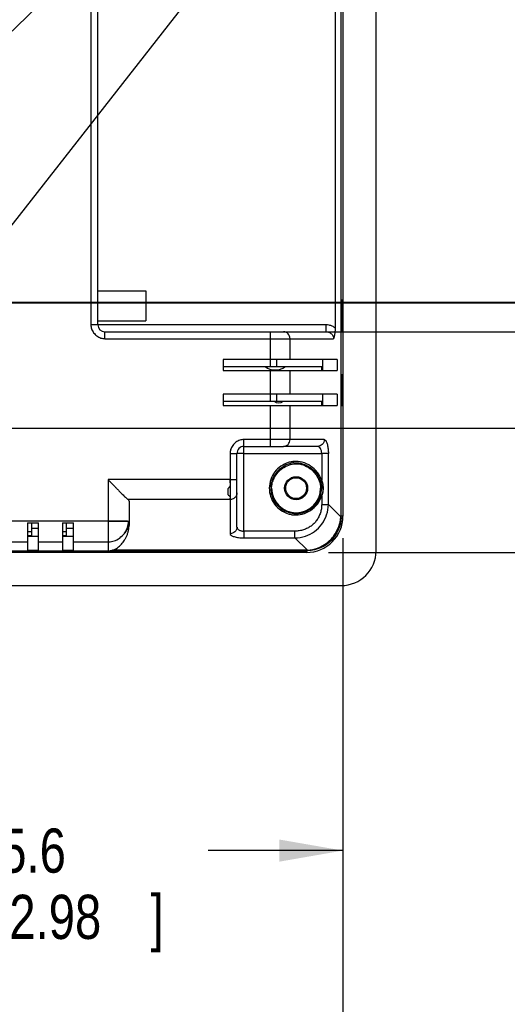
# Model space of a CAD drawing. Header units: inches. Extents: x -137 to 34, y 0 to 22.
# Tile 16 of 37: x 11.49 to 12.87, y 12.43 to 15.21. Entities that reach past the tile are written whole.
import ezdxf

# ---------------------------------------------------------------- set-up
doc = ezdxf.new("R2010")
doc.units = ezdxf.units.IN
doc.header["$LTSCALE"] = 1.87
doc.header["$MEASUREMENT"] = 0
doc.layers.get('0').update_dxf_attribs({"linetype": 'CONTINUOUS'})
doc.layers.add('DETAIL', color=7, linetype='CONTINUOUS')
doc.layers.add('DIMENSIONS', color=7, linetype='CONTINUOUS')
doc.styles.get("Standard").update_dxf_attribs({"font": 'txt', "width": 0.8})
doc.dimstyles.new('DIMSTYLE_1', dxfattribs={"dimtxt": 0.125, "dimasz": 0.18, "dimexe": 0.18, "dimexo": 0.0625, "dimgap": 0.09, "dimtad": 0, "dimtih": 1, "dimtoh": 1, "dimdec": 1, "dimlfac": 2, "dimzin": 4, "dimdsep": 46, "dimtxsty": 'STANDARD', "dimblk": '_FILLED', "dimblk1": '_FILLED', "dimblk2": '_FILLED', "dimcen": 0.09, "dimadec": 0, "dimazin": 0, "dimtp": 0.1, "dimtm": 0.1, "dimtfac": 1, "dimtdec": 1, "dimtofl": 0, "dimtmove": 0, "dimatfit": 3, "dimldrblk": '_FILLED', "dimfxl": 1, "dimtolj": 1, "dimtzin": 4, "dimarcsym": 0})

# ---------------------------------------------------------------- blocks, each defined once
blk = doc.blocks.new('_FILLED')
at = {"color": 0, "linetype": 'BYBLOCK'}
blk.add_solid([(0, 0), (-1, 0.174), (-1, -0.174)], dxfattribs=at)
blk = doc.blocks.new('*D2')
at = {"layer": 'DIMENSIONS', "color": 2, "linetype": 'CONTINUOUS'}
for p, q in [((10.9181, 13.8676), (10.9181, 12.7352)), ((12.4065, 13.7445), (12.4065, 12.7352)), ((10.9181, 12.8602), (11.2998, 12.8602)), ((12.4065, 12.8602), (12.0248, 12.8602))]:
    blk.add_line(p, q, dxfattribs=at)
at = {"layer": 'DIMENSIONS', "color": 2, "linetype": 'CONTINUOUS', "xscale": 0.18, "yscale": 0.18, "zscale": 0.18, "rotation": 180}
blk.add_blockref('_FILLED', (10.9181, 12.8602), dxfattribs=at)
at = {"layer": 'DIMENSIONS', "color": 2, "linetype": 'CONTINUOUS', "xscale": 0.18, "yscale": 0.18, "zscale": 0.18}
blk.add_blockref('_FILLED', (12.4065, 12.8602), dxfattribs=at)
at = {"layer": 'DIMENSIONS', "color": 2, "linetype": 'CONTINUOUS', "width": 0.8}
for s, p in [('75.6', (11.3623, 12.7977)), ('[', (11.3623, 12.6102)), ('2.98', (11.4623, 12.6102)), (']', (11.8623, 12.6102))]:
    blk.add_text(s, height=0.125, dxfattribs=at).set_placement(p)
blk = doc.blocks.new('*D3')
at = {"layer": 'DIMENSIONS', "color": 2, "linetype": 'CONTINUOUS'}
for p, q in [((10.1996, 13.8676), (10.1996, 11.2352)), ((12.4065, 13.7445), (12.4065, 11.2352)), ((10.1996, 11.3602), (10.9638, 11.3602)), ((12.4065, 11.3602), (11.6888, 11.3602))]:
    blk.add_line(p, q, dxfattribs=at)
at = {"layer": 'DIMENSIONS', "color": 2, "linetype": 'CONTINUOUS', "xscale": 0.18, "yscale": 0.18, "zscale": 0.18, "rotation": 180}
blk.add_blockref('_FILLED', (10.1996, 11.3602), dxfattribs=at)
at = {"layer": 'DIMENSIONS', "color": 2, "linetype": 'CONTINUOUS', "xscale": 0.18, "yscale": 0.18, "zscale": 0.18}
blk.add_blockref('_FILLED', (12.4065, 11.3602), dxfattribs=at)
at = {"layer": 'DIMENSIONS', "color": 2, "linetype": 'CONTINUOUS', "width": 0.8}
for s, p in [('112.1', (11.0263, 11.2977)), ('[', (11.0263, 11.1102)), ('4.41', (11.1263, 11.1102)), (']', (11.5263, 11.1102))]:
    blk.add_text(s, height=0.125, dxfattribs=at).set_placement(p)
blk = doc.blocks.new('*D4')
at = {"layer": 'DIMENSIONS', "color": 2, "linetype": 'CONTINUOUS'}
for p, q in [((9.4811, 13.8676), (9.4811, 9.7352)), ((12.4065, 13.7445), (12.4065, 9.7352)), ((9.4811, 9.8602), (10.2117, 9.8602)), ((12.4065, 9.8602), (11.5617, 9.8602))]:
    blk.add_line(p, q, dxfattribs=at)
at = {"layer": 'DIMENSIONS', "color": 2, "linetype": 'CONTINUOUS', "xscale": 0.18, "yscale": 0.18, "zscale": 0.18, "rotation": 180}
blk.add_blockref('_FILLED', (9.4811, 9.8602), dxfattribs=at)
at = {"layer": 'DIMENSIONS', "color": 2, "linetype": 'CONTINUOUS', "xscale": 0.18, "yscale": 0.18, "zscale": 0.18}
blk.add_blockref('_FILLED', (12.4065, 9.8602), dxfattribs=at)
at = {"layer": 'DIMENSIONS', "color": 2, "linetype": 'CONTINUOUS', "width": 0.8}
for s, p in [('148.6', (10.2742, 9.7977)), ('[', (10.8992, 9.7977)), ('5.85', (10.9992, 9.7977)), (']', (11.3992, 9.7977))]:
    blk.add_text(s, height=0.125, dxfattribs=at).set_placement(p)
blk = doc.blocks.new('*D5')
at = {"layer": 'DIMENSIONS', "color": 2, "linetype": 'CONTINUOUS'}
for p, q in [((9.6339, 14.2244), (9.6339, 10.4852)), ((12.4065, 13.7445), (12.4065, 10.4852)), ((9.6339, 10.6102), (10.3207, 10.6102)), ((12.4065, 10.6102), (11.6707, 10.6102))]:
    blk.add_line(p, q, dxfattribs=at)
at = {"layer": 'DIMENSIONS', "color": 2, "linetype": 'CONTINUOUS', "xscale": 0.18, "yscale": 0.18, "zscale": 0.18, "rotation": 180}
blk.add_blockref('_FILLED', (9.6339, 10.6102), dxfattribs=at)
at = {"layer": 'DIMENSIONS', "color": 2, "linetype": 'CONTINUOUS', "xscale": 0.18, "yscale": 0.18, "zscale": 0.18}
blk.add_blockref('_FILLED', (12.4065, 10.6102), dxfattribs=at)
at = {"layer": 'DIMENSIONS', "color": 2, "linetype": 'CONTINUOUS', "width": 0.8}
for s, p in [('140.9', (10.3832, 10.5477)), ('[', (11.0082, 10.5477)), ('5.55', (11.1082, 10.5477)), (']', (11.5082, 10.5477))]:
    blk.add_text(s, height=0.125, dxfattribs=at).set_placement(p)
blk = doc.blocks.new('*D6')
at = {"layer": 'DIMENSIONS', "color": 2, "linetype": 'CONTINUOUS'}
for p, q in [((9.3228, 14.2125), (9.3228, 8.9852)), ((12.4065, 13.7445), (12.4065, 8.9852)), ((9.3228, 9.1102), (10.1733, 9.1102)), ((12.4065, 9.1102), (11.5233, 9.1102))]:
    blk.add_line(p, q, dxfattribs=at)
at = {"layer": 'DIMENSIONS', "color": 2, "linetype": 'CONTINUOUS', "xscale": 0.18, "yscale": 0.18, "zscale": 0.18, "rotation": 180}
blk.add_blockref('_FILLED', (9.3228, 9.1102), dxfattribs=at)
at = {"layer": 'DIMENSIONS', "color": 2, "linetype": 'CONTINUOUS', "xscale": 0.18, "yscale": 0.18, "zscale": 0.18}
blk.add_blockref('_FILLED', (12.4065, 9.1102), dxfattribs=at)
at = {"layer": 'DIMENSIONS', "color": 2, "linetype": 'CONTINUOUS', "width": 0.8}
for s, p in [('156.7', (10.2358, 9.0477)), ('[', (10.8608, 9.0477)), ('6.17', (10.9608, 9.0477)), (']', (11.3608, 9.0477))]:
    blk.add_text(s, height=0.125, dxfattribs=at).set_placement(p)
blk = doc.blocks.new('*D7')
at = {"layer": 'DIMENSIONS', "color": 2, "linetype": 'CONTINUOUS'}
for p, q in [((9.1535, 14.2125), (9.1535, 8.2352)), ((12.4065, 13.7445), (12.4065, 8.2352)), ((9.1535, 8.3602), (10.0805, 8.3602)), ((12.4065, 8.3602), (11.4305, 8.3602))]:
    blk.add_line(p, q, dxfattribs=at)
at = {"layer": 'DIMENSIONS', "color": 2, "linetype": 'CONTINUOUS', "xscale": 0.18, "yscale": 0.18, "zscale": 0.18, "rotation": 180}
blk.add_blockref('_FILLED', (9.1535, 8.3602), dxfattribs=at)
at = {"layer": 'DIMENSIONS', "color": 2, "linetype": 'CONTINUOUS', "xscale": 0.18, "yscale": 0.18, "zscale": 0.18}
blk.add_blockref('_FILLED', (12.4065, 8.3602), dxfattribs=at)
at = {"layer": 'DIMENSIONS', "color": 2, "linetype": 'CONTINUOUS', "width": 0.8}
for s, p in [('165.3', (10.143, 8.2977)), ('[', (10.768, 8.2977)), ('6.51', (10.868, 8.2977)), (']', (11.268, 8.2977))]:
    blk.add_text(s, height=0.125, dxfattribs=at).set_placement(p)
blk = doc.blocks.new('*D8')
at = {"layer": 'DIMENSIONS', "color": 2, "linetype": 'CONTINUOUS'}
for p, q in [((8.7626, 13.8676), (8.7626, 6.7352)), ((12.4065, 13.7445), (12.4065, 6.7352)), ((8.7626, 6.8602), (9.8608, 6.8602)), ((12.4065, 6.8602), (11.2108, 6.8602))]:
    blk.add_line(p, q, dxfattribs=at)
at = {"layer": 'DIMENSIONS', "color": 2, "linetype": 'CONTINUOUS', "xscale": 0.18, "yscale": 0.18, "zscale": 0.18, "rotation": 180}
blk.add_blockref('_FILLED', (8.7626, 6.8602), dxfattribs=at)
at = {"layer": 'DIMENSIONS', "color": 2, "linetype": 'CONTINUOUS', "xscale": 0.18, "yscale": 0.18, "zscale": 0.18}
blk.add_blockref('_FILLED', (12.4065, 6.8602), dxfattribs=at)
at = {"layer": 'DIMENSIONS', "color": 2, "linetype": 'CONTINUOUS', "width": 0.8}
for s, p in [('185.1', (9.9233, 6.7977)), ('[', (10.5483, 6.7977)), ('7.29', (10.6483, 6.7977)), (']', (11.0483, 6.7977))]:
    blk.add_text(s, height=0.125, dxfattribs=at).set_placement(p)
blk = doc.blocks.new('*D10')
at = {"layer": 'DIMENSIONS', "color": 2, "linetype": 'CONTINUOUS'}
for p, q in [((15.5002, 14.4119), (15.5002, 14.7719)), ((9.8247, 14.4119), (13.8752, 14.4119)), ((14.1252, 14.4119), (14.6252, 14.4119)), ((14.8752, 14.4119), (15.6252, 14.4119)), ((12.3805, 13.7038), (15.6252, 13.7038)), ((15.5002, 13.7038), (15.5002, 13.3438))]:
    blk.add_line(p, q, dxfattribs=at)
at = {"layer": 'DIMENSIONS', "color": 2, "linetype": 'CONTINUOUS', "xscale": 0.18, "yscale": 0.18, "zscale": 0.18}
for p, rotation in [((15.5002, 14.4119), 270), ((15.5002, 13.7038), 90)]:
    blk.add_blockref('_FILLED', p, dxfattribs=dict(at, rotation=rotation))
at = {"layer": 'DIMENSIONS', "color": 2, "linetype": 'CONTINUOUS', "width": 0.8}
for s, p in [('36.0', (15.2002, 14.164)), ('[', (15.2002, 13.9765)), ('1.42', (15.3002, 13.9765)), (']', (15.7002, 13.9765))]:
    blk.add_text(s, height=0.125, dxfattribs=at).set_placement(p)
blk = doc.blocks.new('*D11')
at = {"layer": 'DIMENSIONS', "color": 2, "linetype": 'CONTINUOUS'}
for p, q in [((10.374, 14.2224), (10.374, 11.9852)), ((12.4065, 13.7445), (12.4065, 11.9852)), ((10.374, 12.1102), (11.0752, 12.1102)), ((12.4065, 12.1102), (11.8002, 12.1102))]:
    blk.add_line(p, q, dxfattribs=at)
at = {"layer": 'DIMENSIONS', "color": 2, "linetype": 'CONTINUOUS', "xscale": 0.18, "yscale": 0.18, "zscale": 0.18, "rotation": 180}
blk.add_blockref('_FILLED', (10.374, 12.1102), dxfattribs=at)
at = {"layer": 'DIMENSIONS', "color": 2, "linetype": 'CONTINUOUS', "xscale": 0.18, "yscale": 0.18, "zscale": 0.18}
blk.add_blockref('_FILLED', (12.4065, 12.1102), dxfattribs=at)
at = {"layer": 'DIMENSIONS', "color": 2, "linetype": 'CONTINUOUS', "width": 0.8}
for s, p in [('103.3', (11.1377, 12.0477)), ('[', (11.1377, 11.8602)), ('4.07', (11.2377, 11.8602)), (']', (11.6377, 11.8602))]:
    blk.add_text(s, height=0.125, dxfattribs=at).set_placement(p)
blk = doc.blocks.new('*D12')
at = {"layer": 'DIMENSIONS', "color": 2, "linetype": 'CONTINUOUS'}
for p, q in [((14.7502, 14.4099), (14.7502, 14.7699)), ((10.5615, 14.4099), (13.8752, 14.4099)), ((14.1252, 14.4099), (14.8752, 14.4099)), ((12.3658, 13.7038), (14.8752, 13.7038)), ((14.7502, 13.7038), (14.7502, 13.3438))]:
    blk.add_line(p, q, dxfattribs=at)
at = {"layer": 'DIMENSIONS', "color": 2, "linetype": 'CONTINUOUS', "xscale": 0.18, "yscale": 0.18, "zscale": 0.18}
for p, rotation in [((14.7502, 14.4099), 270), ((14.7502, 13.7038), 90)]:
    blk.add_blockref('_FILLED', p, dxfattribs=dict(at, rotation=rotation))
at = {"layer": 'DIMENSIONS', "color": 2, "linetype": 'CONTINUOUS', "width": 0.8}
for s, p in [('35.9', (14.4502, 14.0957)), ('[', (14.4502, 13.9082)), (']', (14.9502, 13.9082)), ('1.41', (14.5502, 13.9082))]:
    blk.add_text(s, height=0.125, dxfattribs=at).set_placement(p)
blk = doc.blocks.new('*D14')
at = {"layer": 'DIMENSIONS', "color": 2, "linetype": 'CONTINUOUS'}
for p, q in [((13.2502, 14.0551), (13.2502, 14.4151)), ((11.1017, 14.0551), (13.3752, 14.0551)), ((12.4057, 13.7038), (13.3752, 13.7038)), ((13.2502, 13.7038), (13.2502, 12.8602)), ((13.2502, 12.8602), (13.3677, 12.8602))]:
    blk.add_line(p, q, dxfattribs=at)
at = {"layer": 'DIMENSIONS', "color": 2, "linetype": 'CONTINUOUS', "xscale": 0.18, "yscale": 0.18, "zscale": 0.18}
for p, rotation in [((13.2502, 14.0551), 270), ((13.2502, 13.7038), 90)]:
    blk.add_blockref('_FILLED', p, dxfattribs=dict(at, rotation=rotation))
at = {"layer": 'DIMENSIONS', "color": 2, "linetype": 'CONTINUOUS', "width": 0.8}
for s, p in [('[', (13.9552, 12.7977)), (']', (14.3552, 12.7977)), ('17.8', (13.4302, 12.7977)), ('0.7', (14.0552, 12.7977))]:
    blk.add_text(s, height=0.125, dxfattribs=at).set_placement(p)
blk = doc.blocks.new('*D18')
at = {"layer": 'DIMENSIONS', "color": 2, "linetype": 'CONTINUOUS'}
for p, q in [((12.4278, 15.3502), (14.1252, 15.3502)), ((14.0002, 15.3502), (14.0002, 14.9795)), ((14.0002, 14.3285), (14.0002, 14.7295)), ((12.4188, 14.3285), (13.1252, 14.3285)), ((13.3752, 14.3285), (14.1252, 14.3285))]:
    blk.add_line(p, q, dxfattribs=at)
at = {"layer": 'DIMENSIONS', "color": 2, "linetype": 'CONTINUOUS', "xscale": 0.18, "yscale": 0.18, "zscale": 0.18}
for p, rotation in [((14.0002, 15.3502), 90), ((14.0002, 14.3285), 270)]:
    blk.add_blockref('_FILLED', p, dxfattribs=dict(at, rotation=rotation))
at = {"layer": 'DIMENSIONS', "color": 2, "linetype": 'CONTINUOUS', "width": 0.8}
for s, p in [('51.9', (13.4377, 14.792)), ('[', (13.9627, 14.792)), ('2.04', (14.0627, 14.792)), (']', (14.4627, 14.792))]:
    blk.add_text(s, height=0.125, dxfattribs=at).set_placement(p)
blk = doc.blocks.new('*D19')
at = {"layer": 'DIMENSIONS', "color": 2, "linetype": 'CONTINUOUS'}
for p, q in [((8.8587, 14.2039), (8.8587, 7.4852)), ((12.4065, 13.7445), (12.4065, 7.4852)), ((8.8587, 7.6102), (9.9504, 7.6102)), ((12.4065, 7.6102), (11.2004, 7.6102))]:
    blk.add_line(p, q, dxfattribs=at)
at = {"layer": 'DIMENSIONS', "color": 2, "linetype": 'CONTINUOUS', "xscale": 0.18, "yscale": 0.18, "zscale": 0.18, "rotation": 180}
blk.add_blockref('_FILLED', (8.8587, 7.6102), dxfattribs=at)
at = {"layer": 'DIMENSIONS', "color": 2, "linetype": 'CONTINUOUS', "xscale": 0.18, "yscale": 0.18, "zscale": 0.18}
blk.add_blockref('_FILLED', (12.4065, 7.6102), dxfattribs=at)
at = {"layer": 'DIMENSIONS', "color": 2, "linetype": 'CONTINUOUS', "width": 0.8}
for s, p in [('180.2', (10.0129, 7.5477)), ('[', (10.6379, 7.5477)), ('7.1', (10.7379, 7.5477)), (']', (11.0379, 7.5477))]:
    blk.add_text(s, height=0.125, dxfattribs=at).set_placement(p)
blk = doc.blocks.new('*D20')
at = {"layer": 'DIMENSIONS', "color": 2, "linetype": 'CONTINUOUS'}
for p, q in [((8.5634, 14.1988), (8.5634, 5.9852)), ((12.4065, 13.7445), (12.4065, 5.9852)), ((8.5634, 6.1102), (9.7593, 6.1102)), ((12.4065, 6.1102), (11.1093, 6.1102))]:
    blk.add_line(p, q, dxfattribs=at)
at = {"layer": 'DIMENSIONS', "color": 2, "linetype": 'CONTINUOUS', "xscale": 0.18, "yscale": 0.18, "zscale": 0.18, "rotation": 180}
blk.add_blockref('_FILLED', (8.5634, 6.1102), dxfattribs=at)
at = {"layer": 'DIMENSIONS', "color": 2, "linetype": 'CONTINUOUS', "xscale": 0.18, "yscale": 0.18, "zscale": 0.18}
blk.add_blockref('_FILLED', (12.4065, 6.1102), dxfattribs=at)
at = {"layer": 'DIMENSIONS', "color": 2, "linetype": 'CONTINUOUS', "width": 0.8}
for s, p in [('195.2', (9.8218, 6.0477)), ('[', (10.4468, 6.0477)), ('7.69', (10.5468, 6.0477)), (']', (10.9468, 6.0477))]:
    blk.add_text(s, height=0.125, dxfattribs=at).set_placement(p)
blk = doc.blocks.new('*D21')
at = {"layer": 'DIMENSIONS', "color": 2, "linetype": 'CONTINUOUS'}
for p, q in [((8.2386, 14.1458), (8.2386, 5.2352)), ((12.4065, 13.7445), (12.4065, 5.2352)), ((8.2386, 5.3602), (9.6506, 5.3602)), ((12.4065, 5.3602), (11.0006, 5.3602))]:
    blk.add_line(p, q, dxfattribs=at)
at = {"layer": 'DIMENSIONS', "color": 2, "linetype": 'CONTINUOUS', "xscale": 0.18, "yscale": 0.18, "zscale": 0.18, "rotation": 180}
blk.add_blockref('_FILLED', (8.2386, 5.3602), dxfattribs=at)
at = {"layer": 'DIMENSIONS', "color": 2, "linetype": 'CONTINUOUS', "xscale": 0.18, "yscale": 0.18, "zscale": 0.18}
blk.add_blockref('_FILLED', (12.4065, 5.3602), dxfattribs=at)
at = {"layer": 'DIMENSIONS', "color": 2, "linetype": 'CONTINUOUS', "width": 0.8}
for s, p in [('211.7', (9.7131, 5.2977)), ('[', (10.3381, 5.2977)), ('8.34', (10.4381, 5.2977)), (']', (10.8381, 5.2977))]:
    blk.add_text(s, height=0.125, dxfattribs=at).set_placement(p)
blk = doc.blocks.new('*D22')
at = {"layer": 'DIMENSIONS', "color": 2, "linetype": 'CONTINUOUS'}
for p, q in [((8.0925, 13.7981), (8.0925, 4.4852)), ((12.4065, 13.7445), (12.4065, 4.4852)), ((8.0925, 4.6102), (9.6393, 4.6102)), ((12.4065, 4.6102), (10.9893, 4.6102))]:
    blk.add_line(p, q, dxfattribs=at)
at = {"layer": 'DIMENSIONS', "color": 2, "linetype": 'CONTINUOUS', "xscale": 0.18, "yscale": 0.18, "zscale": 0.18, "rotation": 180}
blk.add_blockref('_FILLED', (8.0925, 4.6102), dxfattribs=at)
at = {"layer": 'DIMENSIONS', "color": 2, "linetype": 'CONTINUOUS', "xscale": 0.18, "yscale": 0.18, "zscale": 0.18}
blk.add_blockref('_FILLED', (12.4065, 4.6102), dxfattribs=at)
at = {"layer": 'DIMENSIONS', "color": 2, "linetype": 'CONTINUOUS', "width": 0.8}
for s, p in [('[', (10.3268, 4.5477)), (']', (10.8268, 4.5477)), ('219.2', (9.7018, 4.5477)), ('8.63', (10.4268, 4.5477))]:
    blk.add_text(s, height=0.125, dxfattribs=at).set_placement(p)
blk = doc.blocks.new('*D23')
at = {"layer": 'DIMENSIONS', "color": 2, "linetype": 'CONTINUOUS'}
for p, q in [((7.9531, 14.0894), (7.9531, 3.7352)), ((12.4065, 13.7445), (12.4065, 3.7352)), ((7.9531, 3.8602), (9.5061, 3.8602)), ((12.4065, 3.8602), (10.8561, 3.8602))]:
    blk.add_line(p, q, dxfattribs=at)
at = {"layer": 'DIMENSIONS', "color": 2, "linetype": 'CONTINUOUS', "xscale": 0.18, "yscale": 0.18, "zscale": 0.18, "rotation": 180}
blk.add_blockref('_FILLED', (7.9531, 3.8602), dxfattribs=at)
at = {"layer": 'DIMENSIONS', "color": 2, "linetype": 'CONTINUOUS', "xscale": 0.18, "yscale": 0.18, "zscale": 0.18}
blk.add_blockref('_FILLED', (12.4065, 3.8602), dxfattribs=at)
at = {"layer": 'DIMENSIONS', "color": 2, "linetype": 'CONTINUOUS', "width": 0.8}
for s, p in [('[', (10.1936, 3.7977)), (']', (10.6936, 3.7977)), ('226.2', (9.5686, 3.7977)), ('8.91', (10.2936, 3.7977))]:
    blk.add_text(s, height=0.125, dxfattribs=at).set_placement(p)
blk = doc.blocks.new('*D41')
at = {"layer": 'DIMENSIONS', "color": 2, "linetype": 'CONTINUOUS'}
for p, q in [((14.0002, 14.3285), (14.0002, 14.6885)), ((12.2627, 14.3285), (14.1252, 14.3285)), ((12.3658, 13.7038), (14.1252, 13.7038)), ((14.0002, 13.7038), (14.0002, 13.3438))]:
    blk.add_line(p, q, dxfattribs=at)
at = {"layer": 'DIMENSIONS', "color": 2, "linetype": 'CONTINUOUS', "xscale": 0.18, "yscale": 0.18, "zscale": 0.18}
for p, rotation in [((14.0002, 14.3285), 270), ((14.0002, 13.7038), 90)]:
    blk.add_blockref('_FILLED', p, dxfattribs=dict(at, rotation=rotation))
at = {"layer": 'DIMENSIONS', "color": 2, "linetype": 'CONTINUOUS', "width": 0.8}
for s, p in [('31.7', (13.7002, 14.0627)), ('[', (13.7002, 13.8752)), ('1.25', (13.8002, 13.8752)), (']', (14.2002, 13.8752))]:
    blk.add_text(s, height=0.125, dxfattribs=at).set_placement(p)

msp = doc.modelspace()

# ---------------------------------------------------------------- linework, layer by layer
at = {"color": 6, "linetype": 'CONTINUOUS'}
for p, q in [((12.5002, 13.7086), (12.5002, 18.1771)), ((12.4017, 13.807), (12.4017, 18.0786)), ((12.4065, 18.0787), (12.4065, 13.807)), ((12.3842, 15.3397), (12.3842, 14.339)), ((11.7128, 14.4443), (11.8488, 14.4443)), ((11.8488, 14.4443), (11.8488, 14.3596)), ((12.4028, 14.4192), (12.4028, 14.3307)), ((12.4041, 14.3307), (12.4041, 14.4192)), ((11.7128, 14.3596), (11.8488, 14.3596)), ((11.7128, 14.3482), (11.6931, 14.3482)), ((11.7324, 14.3088), (11.7324, 14.3285)), ((12.2379, 14.3285), (12.3579, 14.3285)), ((12.4028, 14.3307), (12.4041, 14.3307)), ((12.2568, 14.3088), (12.3801, 14.3088)), ((12.3901, 14.2499), (12.0671, 14.2499)), ((12.0671, 14.2499), (12.0671, 14.2184)), ((12.349, 14.2184), (12.349, 14.2499)), ((12.3901, 14.2499), (12.3901, 14.2184)), ((12.0671, 14.2302), (12.349, 14.2302)), ((12.0671, 14.2184), (12.3901, 14.2184)), ((12.3467, 14.2184), (12.3467, 14.2302)), ((12.4028, 14.2086), (12.4028, 14.12)), ((12.4041, 14.12), (12.4041, 14.2086)), ((12.3901, 14.1515), (12.0671, 14.1515)), ((12.0671, 14.1515), (12.0671, 14.12)), ((12.0671, 14.1318), (12.349, 14.1318)), ((12.3467, 14.12), (12.3467, 14.1318)), ((12.349, 14.12), (12.349, 14.1515)), ((12.3901, 14.1515), (12.3901, 14.12)), ((12.0671, 14.12), (12.3901, 14.12)), ((12.4028, 14.12), (12.4041, 14.12)), ((12.1261, 13.7641), (12.1261, 14.0235)), ((12.2002, 14.0235), (12.2002, 14.0038)), ((12.2002, 14.0038), (12.2379, 14.0038)), ((12.0868, 13.9841), (12.1065, 13.9841)), ((12.1261, 13.9841), (12.3462, 13.9841)), ((12.3462, 13.9841), (12.3462, 13.9083)), ((12.3651, 13.8396), (12.3651, 13.9839)), ((12.0868, 13.9102), (11.7423, 13.9102)), ((11.7423, 13.9102), (11.7423, 13.7924)), ((12.0868, 13.8535), (11.7984, 13.8535)), ((11.8013, 13.8484), (11.8013, 13.7804)), ((12.3462, 13.8632), (12.3462, 13.8395)), ((11.7423, 13.7924), (8.2777, 13.7924)), ((11.5139, 13.7873), (11.5454, 13.7873)), ((11.5139, 13.7873), (11.5139, 13.7106)), ((11.5257, 13.75), (11.5257, 13.7867)), ((11.5454, 13.7106), (11.5454, 13.7873)), ((11.6124, 13.7873), (11.6439, 13.7873)), ((11.6124, 13.7873), (11.6124, 13.7106)), ((11.6242, 13.75), (11.6242, 13.7867)), ((11.6439, 13.7106), (11.6439, 13.7873)), ((11.5139, 13.7636), (11.5257, 13.7636)), ((11.5139, 13.7519), (11.5257, 13.7519)), ((11.5139, 13.75), (11.5454, 13.75)), ((11.6124, 13.7636), (11.6242, 13.7636)), ((11.6124, 13.7519), (11.6242, 13.7519)), ((11.6124, 13.75), (11.6439, 13.75)), ((6.575, 13.7085), (12.3033, 13.7085)), ((11.5139, 13.7106), (11.5454, 13.7106)), ((11.6124, 13.7106), (11.6439, 13.7106)), ((11.6439, 13.7335), (11.7423, 13.7335)), ((11.7423, 13.7335), (11.7423, 13.7085)), ((12.3033, 13.7038), (6.575, 13.7038)), ((6.4765, 13.6102), (12.4017, 13.6102))]:
    msp.add_line(p, q, dxfattribs=at)
at = {"color": 9, "linetype": 'CONTINUOUS'}
for p, q in [((12.4001, 18.0786), (12.4001, 13.807)), ((11.6931, 15.3305), (11.6931, 14.3482)), ((11.7128, 14.3482), (11.7128, 15.3305)), ((12.3579, 14.3482), (11.7128, 14.3482)), ((11.7324, 14.3285), (12.2379, 14.3285)), ((12.2002, 14.3285), (12.2002, 14.2302)), ((12.3579, 14.3482), (12.3579, 14.3285)), ((11.7324, 14.3088), (12.2568, 14.3088)), ((12.2568, 14.2499), (12.2568, 14.3088)), ((12.219, 14.2302), (12.219, 14.2499)), ((12.2002, 14.2184), (12.2002, 14.1318)), ((12.2568, 14.1515), (12.2568, 14.2184)), ((12.219, 14.1318), (12.219, 14.1515)), ((12.2002, 14.12), (12.2002, 14.0235)), ((12.2568, 14.0235), (12.2568, 14.12)), ((12.3534, 14.0235), (12.1261, 14.0235)), ((12.1261, 14.0038), (12.2002, 14.0038)), ((12.3345, 14.0038), (12.2379, 14.0038)), ((12.0868, 13.9841), (12.0868, 13.7569)), ((12.1065, 13.7758), (12.1065, 13.9841)), ((12.0868, 13.9101), (12.1065, 13.9101)), ((12.2044, 13.8856), (12.2019, 13.8857)), ((12.3457, 13.8857), (12.3431, 13.8856)), ((12.3651, 13.8396), (12.4001, 13.8046)), ((11.7423, 13.7924), (11.7423, 13.7337)), ((12.4065, 13.807), (12.4001, 13.807)), ((11.5257, 13.7728), (11.5454, 13.7728)), ((11.6242, 13.7728), (11.6439, 13.7728)), ((12.2707, 13.7641), (12.1261, 13.7641)), ((12.1261, 13.7641), (12.1261, 13.7452)), ((12.2707, 13.7452), (12.2707, 13.7641)), ((12.1262, 13.7452), (12.2707, 13.7452)), ((12.3057, 13.7102), (12.2707, 13.7452)), ((11.447, 13.7335), (11.5139, 13.7335)), ((11.5454, 13.7335), (11.6124, 13.7335)), ((12.3033, 13.7102), (11.7546, 13.7102)), ((12.3033, 13.7102), (12.3033, 13.7038)), ((12.3033, 13.7087), (12.3033, 13.7085))]:
    msp.add_line(p, q, dxfattribs=at)
at = {"color": 6, "linetype": 'CONTINUOUS'}
for centre, radius in [((12.2738, 13.8857), 0.0325), ((12.2738, 13.8858), 0.0295)]:
    msp.add_circle(centre, radius, dxfattribs=at)
for centre, radius, start, end in [((11.7324, 14.3482), 0.0197, 180, 270), ((12.2147, 14.2696), 0.0492, 234.1942, 305.7415), ((12.2246, 14.1515), 0.0243, 235.1522, 304.7308), ((12.1261, 13.9841), 0.0197, 90, 180.0028), ((12.2738, 13.8857), 0.0719, 180.0017, 265.2629), ((12.2738, 13.8857), 0.0694, 180.1796, 359.8498), ((12.3033, 13.807), 0.1032, 270, 360), ((12.4017, 13.7086), 0.0984, 270, 360)]:
    msp.add_arc(centre, radius, start, end, dxfattribs=at)
at = {"color": 7, "linetype": 'CONTINUOUS'}
msp.add_arc((12.2738, 13.8857), 0.0719, 265.2629, 342.7217, dxfattribs=at)
at = {"color": 9, "linetype": 'CONTINUOUS'}
for points, knots in [([(11.6931, 14.3482), (11.6931, 14.3443), (11.6945, 14.3361), (11.7005, 14.3251), (11.7096, 14.316), (11.7206, 14.3102), (11.7286, 14.3088), (11.7324, 14.3088)], [0, 0, 0, 0, 0.193334, 0.398262, 0.607002, 0.812427, 1, 1, 1, 1]), ([(12.3842, 14.339), (12.3818, 14.341), (12.3764, 14.3443), (12.3674, 14.3475), (12.361, 14.3482), (12.3579, 14.3482)], [0, 0, 0, 0, 0.328639, 0.664538, 1, 1, 1, 1]), ([(12.3579, 14.3284), (12.3597, 14.3284), (12.3632, 14.328), (12.3681, 14.3263), (12.3723, 14.3238), (12.3757, 14.3205), (12.3781, 14.3168), (12.3796, 14.3129), (12.3799, 14.3102), (12.3799, 14.3088)], [0, 0, 0, 0, 0.164408, 0.323182, 0.474071, 0.615902, 0.749349, 0.876513, 1, 1, 1, 1]), ([(12.1261, 14.0235), (12.1222, 14.0235), (12.114, 14.0221), (12.103, 14.0161), (12.094, 14.007), (12.0882, 13.996), (12.0867, 13.988), (12.0868, 13.9841)], [0, 0, 0, 0, 0.193334, 0.398262, 0.607002, 0.812427, 1, 1, 1, 1]), ([(12.3534, 14.0235), (12.3534, 14.021), (12.3525, 14.0158), (12.3483, 14.0093), (12.342, 14.0049), (12.337, 14.0038), (12.3346, 14.0038)], [0, 0, 0, 0, 0.254191, 0.505864, 0.75434, 1, 1, 1, 1]), ([(12.3534, 14.0235), (12.3541, 14.0235), (12.3557, 14.023), (12.3577, 14.0209), (12.3596, 14.0178), (12.3612, 14.0137), (12.3626, 14.0087), (12.3637, 14.003), (12.3645, 13.9969), (12.365, 13.9904), (12.3651, 13.9861), (12.3651, 13.9839)], [0, 0, 0, 0, 0.049252, 0.112003, 0.194332, 0.296934, 0.417596, 0.552585, 0.697155, 0.846245, 1, 1, 1, 1]), ([(12.3462, 13.9841), (12.3461, 13.9866), (12.3456, 13.9915), (12.3432, 13.9979), (12.3395, 14.0024), (12.336, 14.0037), (12.3345, 14.0037)], [0, 0, 0, 0, 0.304541, 0.585917, 0.814941, 1, 1, 1, 1]), ([(12.2675, 13.9613), (12.2657, 13.9611), (12.2621, 13.9607), (12.2568, 13.9597), (12.2534, 13.9588), (12.2517, 13.9583)], [0, 0, 0, 0, 0.339712, 0.672499, 1, 1, 1, 1]), ([(12.3462, 13.9083), (12.3434, 13.9162), (12.3351, 13.9316), (12.3158, 13.9494), (12.2924, 13.9603), (12.2754, 13.962), (12.2675, 13.9613)], [0, 0, 0, 0, 0.249001, 0.507542, 0.764593, 1, 1, 1, 1]), ([(12.2678, 13.9574), (12.2634, 13.957), (12.2547, 13.9553), (12.2383, 13.9486), (12.2204, 13.9348), (12.2081, 13.9159), (12.2028, 13.899), (12.2019, 13.8901), (12.2019, 13.8857)], [0, 0, 0, 0, 0.125012, 0.250005, 0.499993, 0.74998, 0.874974, 1, 1, 1, 1]), ([(12.2678, 13.9574), (12.2714, 13.9577), (12.2787, 13.9577), (12.2898, 13.9558), (12.3012, 13.9519), (12.3123, 13.9459), (12.3225, 13.9379), (12.3312, 13.9285), (12.3379, 13.9182), (12.3411, 13.9108), (12.3424, 13.907)], [0, 0, 0, 0, 0.110796, 0.226064, 0.349828, 0.481913, 0.61713, 0.750235, 0.87841, 1, 1, 1, 1]), ([(12.3504, 13.8857), (12.3497, 13.8857), (12.3481, 13.8857), (12.3465, 13.8857), (12.3457, 13.8857)], [0, 0, 0, 0, 0.474413, 1, 1, 1, 1]), ([(12.1065, 13.8724), (12.1065, 13.871), (12.1061, 13.8681), (12.1046, 13.8641), (12.1023, 13.8605), (12.0991, 13.8575), (12.0954, 13.8552), (12.0912, 13.8538), (12.0882, 13.8535), (12.0868, 13.8535)], [0, 0, 0, 0, 0.139938, 0.280497, 0.422113, 0.565003, 0.709136, 0.854277, 1, 1, 1, 1]), ([(12.2675, 13.8102), (12.2753, 13.8094), (12.2922, 13.8111), (12.3075, 13.8181), (12.3148, 13.823)], [0, 0, 0, 0, 0.475171, 1, 1, 1, 1]), ([(12.2707, 13.7452), (12.2806, 13.7453), (12.3004, 13.7486), (12.3271, 13.7622), (12.3481, 13.7833), (12.3617, 13.81), (12.3649, 13.8297), (12.3651, 13.8396)], [0, 0, 0, 0, 0.201421, 0.4008, 0.600972, 0.798435, 1, 1, 1, 1]), ([(12.3462, 13.8395), (12.3462, 13.8355), (12.3456, 13.8274), (12.3428, 13.8156), (12.3383, 13.8044), (12.3321, 13.7944), (12.3247, 13.7857), (12.3161, 13.7783), (12.3062, 13.7722), (12.295, 13.7675), (12.283, 13.7647), (12.2748, 13.7641), (12.2707, 13.7641)], [0, 0, 0, 0, 0.100201, 0.203617, 0.306235, 0.404588, 0.498201, 0.592304, 0.690371, 0.792727, 0.896944, 1, 1, 1, 1]), ([(12.2517, 13.8132), (12.2534, 13.8126), (12.2568, 13.8117), (12.2621, 13.8107), (12.2657, 13.8103), (12.2675, 13.8102)], [0, 0, 0, 0, 0.327693, 0.660483, 1, 1, 1, 1]), ([(12.3069, 13.7103), (12.3161, 13.711), (12.335, 13.7152), (12.3609, 13.7291), (12.3819, 13.7503), (12.3953, 13.776), (12.3993, 13.7944), (12.4, 13.8034)], [0, 0, 0, 0, 0.194261, 0.39973, 0.609051, 0.811557, 1, 1, 1, 1]), ([(12.4001, 13.8046), (12.4001, 13.8051), (12.4001, 13.8059), (12.4001, 13.8067), (12.4001, 13.807)], [0, 0, 0, 0, 0.667156, 1, 1, 1, 1]), ([(12.1065, 13.7757), (12.1065, 13.7733), (12.1054, 13.7683), (12.101, 13.762), (12.0945, 13.7578), (12.0893, 13.7569), (12.0868, 13.7569)], [0, 0, 0, 0, 0.245829, 0.493265, 0.744422, 1, 1, 1, 1]), ([(12.1066, 13.7758), (12.1066, 13.7748), (12.107, 13.7729), (12.1088, 13.7702), (12.1114, 13.7679), (12.1147, 13.7662), (12.1184, 13.765), (12.1223, 13.7642), (12.1249, 13.7641), (12.1261, 13.7641)], [0, 0, 0, 0, 0.11181, 0.237315, 0.376505, 0.52631, 0.685391, 0.845999, 1, 1, 1, 1]), ([(12.0868, 13.7569), (12.0868, 13.7551), (12.0907, 13.751), (12.0993, 13.7481), (12.1118, 13.7457), (12.1212, 13.7452), (12.1262, 13.7452)], [0, 0, 0, 0, 0.122875, 0.342236, 0.648108, 1, 1, 1, 1]), ([(12.3057, 13.7102), (12.3052, 13.7102), (12.3044, 13.7102), (12.3036, 13.7102), (12.3033, 13.7102)], [0, 0, 0, 0, 0.657609, 1, 1, 1, 1])]:
    msp.add_open_spline(points, degree=3, knots=knots, dxfattribs=at)
at = {"color": 6, "linetype": 'CONTINUOUS'}
for points, knots in [([(12.2567, 14.3088), (12.2566, 14.3114), (12.2557, 14.3164), (12.2515, 14.3229), (12.2453, 14.3273), (12.2404, 14.3284), (12.2379, 14.3284)], [0, 0, 0, 0, 0.254273, 0.505651, 0.753657, 1, 1, 1, 1]), ([(12.3842, 14.339), (12.3842, 14.3356), (12.3839, 14.3288), (12.3826, 14.3187), (12.381, 14.3121), (12.3801, 14.3088)], [0, 0, 0, 0, 0.332124, 0.668487, 1, 1, 1, 1]), ([(12.2379, 14.0038), (12.2404, 14.0038), (12.2453, 14.005), (12.2514, 14.0095), (12.2557, 14.0159), (12.2568, 14.0209), (12.2568, 14.0235)], [0, 0, 0, 0, 0.244161, 0.493145, 0.74584, 1, 1, 1, 1]), ([(12.1261, 13.9841), (12.1235, 13.9841), (12.1186, 13.984), (12.1122, 13.9845), (12.1082, 13.9836), (12.1066, 13.9841)], [0, 0, 0, 0, 0.406456, 0.744738, 1, 1, 1, 1]), ([(12.3646, 13.9841), (12.364, 13.9841), (12.3625, 13.9841), (12.3601, 13.9841), (12.3572, 13.9841), (12.3538, 13.9841), (12.3501, 13.9841), (12.3475, 13.9841), (12.3461, 13.9841)], [0, 0, 0, 0, 0.099479, 0.232364, 0.393856, 0.579168, 0.783215, 1, 1, 1, 1]), ([(12.2517, 13.9583), (12.2444, 13.9559), (12.23, 13.949), (12.2125, 13.9324), (12.2007, 13.9107), (12.1967, 13.8862), (12.2004, 13.8616), (12.2121, 13.8396), (12.2296, 13.8226), (12.2443, 13.8156), (12.2517, 13.8132)], [0, 0, 0, 0, 0.11986, 0.245008, 0.369823, 0.49722, 0.625292, 0.751328, 0.878043, 1, 1, 1, 1]), ([(12.2194, 13.9265), (12.2239, 13.9323), (12.2342, 13.9423), (12.2527, 13.9523), (12.2732, 13.9564), (12.2941, 13.9526), (12.3084, 13.945), (12.3155, 13.9395), (12.317, 13.9382)], [0, 0, 0, 0, 0.200839, 0.380561, 0.567213, 0.756674, 0.946465, 1, 1, 1, 1]), ([(12.317, 13.9382), (12.3214, 13.9345), (12.3259, 13.9297), (12.3298, 13.9243), (12.3302, 13.9236)], [0, 0, 0, 0, 0.872869, 1, 1, 1, 1]), ([(11.7423, 13.9102), (11.7423, 13.9096), (11.7427, 13.9084), (11.7444, 13.9073), (11.7458, 13.9058), (11.7473, 13.9043), (11.749, 13.9026), (11.7508, 13.9008), (11.752, 13.8996), (11.7527, 13.8989)], [0, 0, 0, 0, 0.115357, 0.237938, 0.368095, 0.50814, 0.659686, 0.8234, 1, 1, 1, 1]), ([(12.0868, 13.9101), (12.0867, 13.9089), (12.0865, 13.9066), (12.0866, 13.9032), (12.0869, 13.9003), (12.0872, 13.8977), (12.0875, 13.8953), (12.0872, 13.8929), (12.0862, 13.8908), (12.0847, 13.8888), (12.083, 13.8869), (12.0815, 13.8849), (12.0806, 13.8824), (12.0803, 13.8798), (12.0803, 13.8771), (12.0804, 13.8744), (12.0806, 13.872), (12.0803, 13.8699), (12.0807, 13.8679), (12.0818, 13.8663), (12.0833, 13.8649), (12.0848, 13.8637), (12.0862, 13.8625), (12.0875, 13.8609), (12.0873, 13.8586), (12.0866, 13.8562), (12.0865, 13.8544), (12.0868, 13.8536)], [0, 0, 0, 0, 0.060788, 0.114739, 0.163021, 0.206193, 0.244805, 0.281066, 0.318864, 0.359323, 0.401277, 0.443004, 0.484637, 0.528204, 0.573249, 0.617195, 0.657282, 0.691912, 0.722358, 0.75308, 0.786367, 0.82009, 0.850775, 0.875651, 0.916115, 0.958852, 1, 1, 1, 1]), ([(12.2045, 13.8855), (12.2046, 13.8903), (12.2059, 13.8999), (12.211, 13.9139), (12.2163, 13.9224), (12.2194, 13.9265)], [0, 0, 0, 0, 0.32487, 0.65082, 1, 1, 1, 1]), ([(12.3424, 13.907), (12.343, 13.9074), (12.3443, 13.9076), (12.3456, 13.9081), (12.3462, 13.9083)], [0, 0, 0, 0, 0.52699, 1, 1, 1, 1]), ([(11.7527, 13.8989), (11.7534, 13.8982), (11.7548, 13.8967), (11.757, 13.8944), (11.7594, 13.8919), (11.7611, 13.8902), (11.7619, 13.8894)], [0, 0, 0, 0, 0.223503, 0.464857, 0.723068, 1, 1, 1, 1]), ([(11.7619, 13.8894), (11.7628, 13.8884), (11.7647, 13.8864), (11.7677, 13.8833), (11.7709, 13.88), (11.7744, 13.8765), (11.7781, 13.8727), (11.7821, 13.8686), (11.7863, 13.8644), (11.7906, 13.8604), (11.7945, 13.8566), (11.7971, 13.8545), (11.7984, 13.8537)], [0, 0, 0, 0, 0.07778, 0.16175, 0.252207, 0.349089, 0.452489, 0.564025, 0.683782, 0.80334, 0.910108, 1, 1, 1, 1]), ([(11.7984, 13.8535), (11.7989, 13.853), (11.7998, 13.8519), (11.8008, 13.8502), (11.8012, 13.849), (11.8013, 13.8485)], [0, 0, 0, 0, 0.374559, 0.707831, 1, 1, 1, 1]), ([(12.3462, 13.8632), (12.3456, 13.8633), (12.3443, 13.8638), (12.343, 13.8641), (12.3424, 13.8644)], [0, 0, 0, 0, 0.465853, 1, 1, 1, 1]), ([(12.3461, 13.8395), (12.3475, 13.8395), (12.3501, 13.8395), (12.3538, 13.8395), (12.3572, 13.8395), (12.3601, 13.8395), (12.3626, 13.8395), (12.364, 13.8396), (12.3646, 13.8396)], [0, 0, 0, 0, 0.216707, 0.420925, 0.606477, 0.768146, 0.900967, 1, 1, 1, 1]), ([(12.4016, 13.803), (12.4005, 13.7786), (12.3797, 13.7306), (12.3317, 13.7098), (12.3073, 13.7087)], [0, 0, 0, 0, 0.5, 1, 1, 1, 1]), ([(11.7622, 13.7135), (11.7644, 13.7146), (11.7688, 13.7171), (11.7746, 13.7217), (11.7797, 13.7269), (11.7843, 13.7325), (11.7886, 13.7388), (11.7924, 13.7456), (11.7958, 13.7532), (11.7985, 13.7615), (11.8005, 13.7707), (11.8011, 13.7771), (11.8013, 13.7805)], [0, 0, 0, 0, 0.094907, 0.185118, 0.273394, 0.362969, 0.455384, 0.551873, 0.653348, 0.760806, 0.875699, 1, 1, 1, 1]), ([(11.7486, 13.7089), (11.7493, 13.7091), (11.7525, 13.7099), (11.7533, 13.71), (11.7545, 13.7102)], [0, 0, 0, 0, 0.283251, 1, 1, 1, 1])]:
    msp.add_open_spline(points, degree=3, knots=knots, dxfattribs=at)
for points in [[(12.3302, 13.9236), (12.3339, 13.9183), (12.3369, 13.9126), (12.3391, 13.9065)], [(12.3391, 13.9065), (12.3415, 13.8998), (12.343, 13.8926), (12.3431, 13.8855)], [(12.4016, 13.803), (12.4016, 13.8039), (12.4017, 13.8048), (12.4017, 13.8057)], [(12.4017, 13.8057), (12.4017, 13.8061), (12.4017, 13.8065), (12.4017, 13.807)], [(11.7482, 13.7085), (11.7477, 13.7085), (11.748, 13.7087), (11.7486, 13.7089)], [(11.7546, 13.7102), (11.7572, 13.7111), (11.7597, 13.7122), (11.7622, 13.7135)], [(12.3046, 13.7086), (12.3042, 13.7086), (12.3037, 13.7086), (12.3033, 13.7086)], [(12.3073, 13.7087), (12.3064, 13.7086), (12.3055, 13.7086), (12.3046, 13.7086)]]:
    msp.add_open_spline(points, degree=3, dxfattribs=at)
at = {"color": 7, "linetype": 'CONTINUOUS'}
for points in [[(12.3437, 13.8998), (12.3432, 13.9022), (12.3425, 13.9045), (12.3417, 13.9068)], [(12.3425, 13.9071), (12.3431, 13.9048), (12.3437, 13.9025), (12.3442, 13.9002)], [(12.3461, 13.9083), (12.347, 13.9059), (12.3478, 13.9035), (12.3484, 13.9011)], [(12.3485, 13.9011), (12.3479, 13.9035), (12.3471, 13.9059), (12.3462, 13.9083)], [(12.345, 13.8927), (12.3447, 13.8951), (12.3443, 13.8975), (12.3437, 13.8998)], [(12.3442, 13.9002), (12.3447, 13.8979), (12.3451, 13.8955), (12.3453, 13.8931)], [(12.3456, 13.8857), (12.3455, 13.8881), (12.3453, 13.8904), (12.345, 13.8927)], [(12.3453, 13.8931), (12.3456, 13.8906), (12.3457, 13.8882), (12.3457, 13.8857)], [(12.3484, 13.9011), (12.349, 13.8986), (12.3494, 13.8961), (12.3497, 13.8935)], [(12.3497, 13.8779), (12.3494, 13.8753), (12.349, 13.8728), (12.3484, 13.8703)], [(12.35, 13.8936), (12.3496, 13.8961), (12.3491, 13.8986), (12.3485, 13.9011)], [(12.3485, 13.8703), (12.3491, 13.8728), (12.3496, 13.8753), (12.35, 13.8778)], [(12.3497, 13.8935), (12.35, 13.8909), (12.3502, 13.8883), (12.3502, 13.8857)], [(12.3502, 13.8857), (12.3502, 13.8831), (12.3501, 13.8805), (12.3497, 13.8779)], [(12.3504, 13.8857), (12.3504, 13.8883), (12.3503, 13.891), (12.35, 13.8936)], [(12.35, 13.8778), (12.3503, 13.8804), (12.3504, 13.8831), (12.3504, 13.8857)], [(12.3369, 13.852), (12.3345, 13.8479), (12.3318, 13.844), (12.3287, 13.8404)], [(12.3424, 13.8644), (12.341, 13.8601), (12.3391, 13.8559), (12.3369, 13.852)], [(12.3484, 13.8703), (12.3478, 13.8679), (12.347, 13.8655), (12.3461, 13.8632)], [(12.3462, 13.8632), (12.3471, 13.8655), (12.3479, 13.8679), (12.3485, 13.8703)], [(12.3018, 13.8202), (12.2963, 13.8177), (12.2906, 13.8159), (12.2847, 13.8149)], [(12.318, 13.8301), (12.313, 13.8262), (12.3076, 13.8228), (12.3018, 13.8202)], [(12.3287, 13.8404), (12.3255, 13.8366), (12.3219, 13.8332), (12.318, 13.8301)], [(11.7463, 13.7924), (11.745, 13.7924), (11.7436, 13.7924), (11.7423, 13.7924)], [(11.7423, 13.7924), (11.7436, 13.7924), (11.745, 13.7924), (11.7463, 13.7924)], [(11.7589, 13.7924), (11.7547, 13.7924), (11.7505, 13.7924), (11.7463, 13.7924)], [(11.7463, 13.7924), (11.7504, 13.7924), (11.7546, 13.7924), (11.7588, 13.7924)], [(11.7911, 13.7924), (11.7901, 13.7924), (11.7891, 13.7924), (11.7881, 13.7924)], [(11.7891, 13.7924), (11.7898, 13.7924), (11.7904, 13.7924), (11.7911, 13.7924)], [(11.7967, 13.7925), (11.7948, 13.7925), (11.793, 13.7925), (11.7911, 13.7924)], [(11.7966, 13.7745), (11.7985, 13.7803), (11.7995, 13.7864), (11.7996, 13.7925)], [(11.8012, 13.7924), (11.801, 13.7869), (11.7999, 13.7813), (11.798, 13.7761)], [(11.7996, 13.7925), (11.8001, 13.7925), (11.8006, 13.7925), (11.8012, 13.7925)], [(12.2847, 13.8149), (12.2791, 13.8139), (12.2734, 13.8136), (12.2678, 13.814)], [(11.7886, 13.7588), (11.792, 13.7636), (11.7947, 13.7689), (11.7966, 13.7745)], [(11.7437, 13.7337), (11.7432, 13.7337), (11.7427, 13.7336), (11.7423, 13.7336)], [(11.7423, 13.7337), (11.7427, 13.7337), (11.7432, 13.7337), (11.7437, 13.7337)]]:
    msp.add_open_spline(points, degree=3, dxfattribs=at)
at = {"color": 9, "linetype": 'CONTINUOUS'}
for points in [[(12.3442, 13.8711), (12.3447, 13.8735), (12.3451, 13.876), (12.3453, 13.8784)], [(12.3453, 13.8784), (12.3456, 13.8809), (12.3457, 13.8833), (12.3457, 13.8857)], [(12.3341, 13.8408), (12.3393, 13.8476), (12.3434, 13.8552), (12.3462, 13.8632)], [(12.3424, 13.8644), (12.3431, 13.8666), (12.3437, 13.8688), (12.3442, 13.8711)], [(12.3148, 13.823), (12.3221, 13.8278), (12.3287, 13.8339), (12.3341, 13.8408)], [(12.4, 13.8034), (12.4, 13.8038), (12.4, 13.8042), (12.4, 13.8046)], [(12.4016, 13.803), (12.4017, 13.8037), (12.4007, 13.8042), (12.4001, 13.8046)], [(12.3057, 13.7102), (12.3061, 13.7103), (12.3065, 13.7103), (12.3069, 13.7103)], [(12.3073, 13.7086), (12.3065, 13.7086), (12.306, 13.7095), (12.3057, 13.7102)]]:
    msp.add_open_spline(points, degree=3, dxfattribs=at)
at = {"color": 7, "linetype": 'CONTINUOUS'}
for points, knots in [([(11.7588, 13.7924), (11.7643, 13.7924), (11.7744, 13.7924), (11.7845, 13.7924), (11.7891, 13.7924)], [0, 0, 0, 0, 0.546785, 1, 1, 1, 1]), ([(11.7881, 13.7924), (11.7838, 13.7924), (11.774, 13.7924), (11.7643, 13.7924), (11.7589, 13.7924)], [0, 0, 0, 0, 0.449802, 1, 1, 1, 1]), ([(11.7911, 13.7924), (11.7934, 13.7924), (11.7962, 13.7924), (11.799, 13.7925), (11.7996, 13.7925)], [0, 0, 0, 0, 0.814274, 1, 1, 1, 1]), ([(11.798, 13.7761), (11.796, 13.7701), (11.7928, 13.7643), (11.7888, 13.759), (11.7886, 13.7588)], [0, 0, 0, 0, 0.950025, 1, 1, 1, 1]), ([(11.7437, 13.7337), (11.7487, 13.7339), (11.7598, 13.7359), (11.7754, 13.7441), (11.7845, 13.7531), (11.7884, 13.7585), (11.7886, 13.7588)], [0, 0, 0, 0, 0.286624, 0.626983, 0.979026, 1, 1, 1, 1])]:
    msp.add_open_spline(points, degree=3, knots=knots, dxfattribs=at)
at = {"layer": 'DETAIL', "color": 2, "linetype": 'CONTINUOUS'}
for p in [(10.3839, 14.129), (11.0878, 14.1445)]:
    msp.add_line(p, (13.2502, 16.9022), dxfattribs=at)

# ---------------------------------------------------------------- dimensions: what is measured, and where the dimension line sits
at = {"layer": 'DIMENSIONS', "color": 2, "linetype": 'CONTINUOUS'}
for base, p1, p2, angle, picture, middle in [((14.0002, 15.3502), (12.4188, 14.3285), (12.4278, 15.3502), 90, '*D18', (14.0002, 14.8545)), ((15.5002, 14.4119), (12.3805, 13.7038), (9.8247, 14.4119), 90, '*D10', (15.5002, 14.1328)), ((14.7502, 14.4099), (12.3658, 13.7038), (10.5615, 14.4099), 90, '*D12', (14.7502, 14.0645)), ((14.0002, 14.3285), (12.3658, 13.7038), (12.2627, 14.3285), 90, '*D41', (14.0002, 14.0314)), ((13.2502, 14.0551), (12.4057, 13.7038), (11.1017, 14.0551), 90, '*D14', (13.9427, 12.8602)), ((9.1535, 8.3602), (12.4065, 13.7445), (9.1535, 14.2125), 180, '*D7', (10.7555, 8.3602)), ((9.3228, 9.1102), (12.4065, 13.7445), (9.3228, 14.2125), 180, '*D6', (10.8483, 9.1102)), ((9.6339, 10.6102), (12.4065, 13.7445), (9.6339, 14.2244), 180, '*D5', (10.9957, 10.6102)), ((10.374, 12.1102), (12.4065, 13.7445), (10.374, 14.2224), 180, '*D11', (11.4377, 12.0164)), ((8.5634, 6.1102), (12.4065, 13.7445), (8.5634, 14.1988), 180, '*D20', (10.4343, 6.1102)), ((8.8587, 7.6102), (12.4065, 13.7445), (8.8587, 14.2039), 180, '*D19', (10.5754, 7.6102)), ((8.2386, 5.3602), (12.4065, 13.7445), (8.2386, 14.1458), 180, '*D21', (10.3256, 5.3602)), ((7.9531, 3.8602), (12.4065, 13.7445), (7.9531, 14.0894), 180, '*D23', (10.1811, 3.8602)), ((9.4811, 9.8602), (12.4065, 13.7445), (9.4811, 13.8676), 180, '*D4', (10.8867, 9.8602)), ((10.1996, 11.3602), (12.4065, 13.7445), (10.1996, 13.8676), 180, '*D3', (11.3263, 11.2664)), ((10.9181, 12.8602), (12.4065, 13.7445), (10.9181, 13.8676), 180, '*D2', (11.6623, 12.7664)), ((8.0925, 4.6102), (12.4065, 13.7445), (8.0925, 13.7981), 180, '*D22', (10.3143, 4.6102))]:
    dim = msp.add_linear_dim(base=base, p1=p1, p2=p2, angle=angle, dimstyle='DIMSTYLE_1', dxfattribs=at)
    dim.commit()
    dim.dimension.update_dxf_attribs({"geometry": picture, "text_midpoint": middle, "dimtype": 160})
dim = msp.add_linear_dim(base=(12.4065, 6.8602), p1=(8.7626, 13.8676), p2=(12.4065, 13.7445), dimstyle='DIMSTYLE_1', dxfattribs=at)
dim.commit()
dim.dimension.update_dxf_attribs({"geometry": '*D8', "text_midpoint": (10.5358, 6.8602), "dimtype": 160})

doc.saveas('drawing.dxf')
